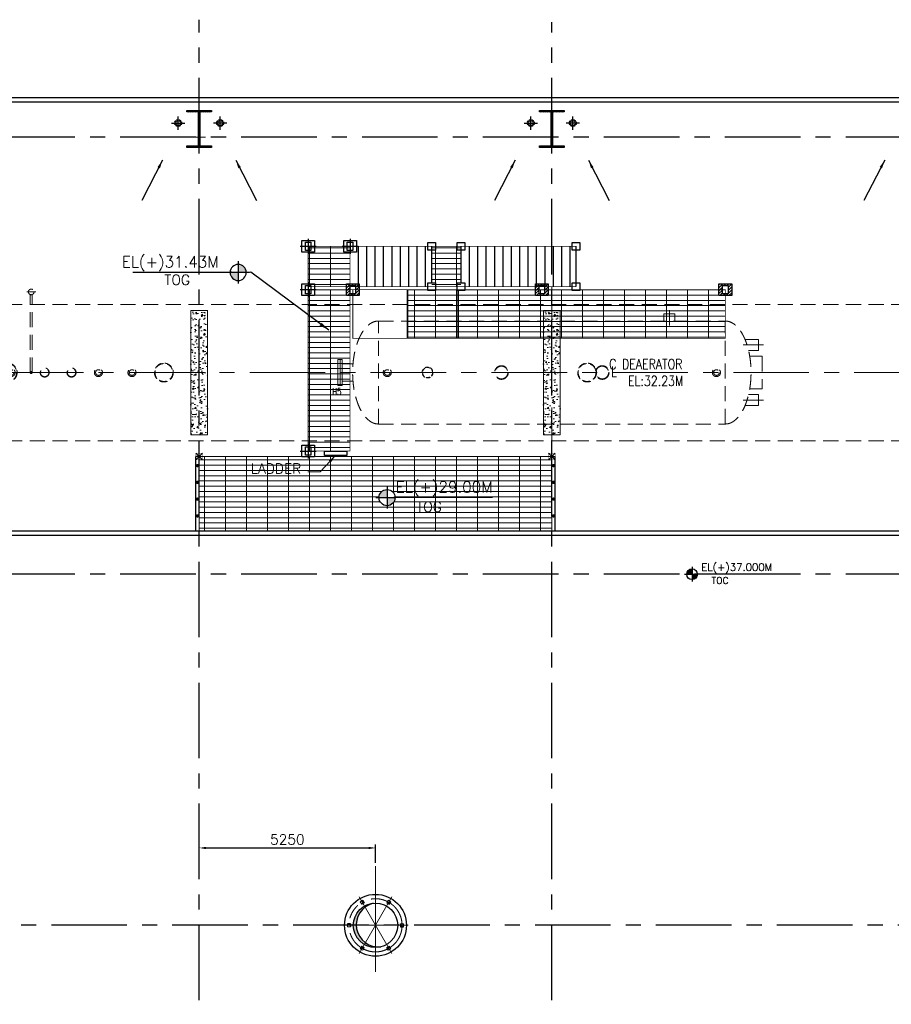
# Model space of a CAD drawing. Header units: inches. Extents: x 0 to 1544102, y -512776 to 23144100.
# Tile 75 of 256: x 598870 to 624821, y -427448 to -398147. Entities that reach past the tile are written whole.
import ezdxf
from ezdxf.enums import TextEntityAlignment as Align

# ---------------------------------------------------------------- set-up
doc = ezdxf.new("R2010")
doc.units = ezdxf.units.IN
doc.header["$LTSCALE"] = 1800
doc.header["$MEASUREMENT"] = 0
for name, pattern in [('CENTER', [2, 1.25, -0.25, 0.25, -0.25]), ('CENTER2', [1.125, 0.75, -0.125, 0.125, -0.125]), ('DASHED', [0.75, 0.5, -0.25]), ('HIDDEN', [0.375, 0.25, -0.125]), ('HIDDEN2', [0.1875, 0.125, -0.0625])]:
    doc.linetypes.add(name, pattern=pattern)
doc.layers.get('0').update_dxf_attribs({"color": 253, "lineweight": 9})
for name, color, linetype in [('1', 7, 'Continuous'), ('COL', 1, 'Continuous'), ('DIM', 4, 'Continuous'), ('GRID', 251, 'CENTER'), ('RAIN WATER', 6, 'Continuous'), ('ROOF', 11, 'Continuous'), ('ROOFLIGHT', 12, 'Continuous'), ('STEEL', 231, 'Continuous'), ('TEXT', 3, 'Continuous'), ('WALL', 6, 'Continuous')]:
    doc.layers.add(name, color=color, linetype=linetype)
for name, color, linetype, lineweight in [('A-CUT OUT', 3, 'Continuous', 30), ('A-REMOVABLE GRATING', 252, 'Continuous', 9), ('ARROW', 3, 'Continuous', 13), ('CEN', 2, 'CENTER', 15), ('CL', 8, 'CENTER', 15), ('CNOTE', 3, 'Continuous', 15), ('CONCRETE', 145, 'Continuous', 15), ('EQUIP', 8, 'HIDDEN', 9)]:
    doc.layers.add(name, color=color, linetype=linetype, lineweight=lineweight)
doc.styles.add('COMPLEX', font='complex')
doc.styles.add('ROAMNS', font='ROMANS.shx')
doc.styles.add('ROMANS', font='romans.shx')
doc.styles.add('SIMPLEX', font='SIMPLEX.SHX')
doc.styles.add('SIMPLEX-25', font='simplex.shx')
doc.styles.get("Standard").update_dxf_attribs({"font": 'arial.ttf'})
doc.dimstyles.new('DIM INT 1', dxfattribs={"dimtxt": 300, "dimasz": 200, "dimexe": 100, "dimexo": 100, "dimgap": 100, "dimtad": 1, "dimdec": 0, "dimzin": 13, "dimdsep": 46, "dimlunit": 5, "dimtxsty": 'ROAMNS', "dimblk1": 'CLOSEDBLANK', "dimcen": 0.09, "dimclrd": 9, "dimclre": 9, "dimclrt": 4, "dimadec": 0, "dimazin": 0, "dimtfac": 1, "dimtdec": 0, "dimtix": 1, "dimtmove": 2, "dimatfit": 3, "dimfxl": 1, "dimtolj": 1, "dimtzin": 13, "dimarcsym": 0})
doc.dimstyles.new('MAIN', dxfattribs={"dimtxt": 350, "dimasz": 250, "dimexe": 20, "dimexo": 20, "dimgap": 100, "dimtad": 1, "dimdec": 0, "dimzin": 0, "dimdsep": 46, "dimtxsty": 'ROMANS', "dimcen": 0.09, "dimclrd": 256, "dimclre": 9, "dimclrt": 256, "dimadec": 0, "dimazin": 0, "dimtfac": 1, "dimtdec": 0, "dimtofl": 0, "dimtmove": 0, "dimatfit": 3, "dimfxl": 0.18, "dimtolj": 1, "dimtzin": 0, "dimarcsym": 0})
doc.dimstyles.new('STANDARD1', dxfattribs={"dimtxt": 300, "dimasz": 250, "dimexe": 0, "dimexo": 0, "dimgap": 80, "dimtad": 1, "dimdec": 0, "dimzin": 0, "dimdsep": 46, "dimtxsty": 'ROMANS', "dimcen": 0, "dimclrd": 4, "dimclre": 4, "dimclrt": 7, "dimadec": 0, "dimazin": 0, "dimtfac": 0.09, "dimtdec": 0, "dimtix": 1, "dimtofl": 0, "dimtmove": 0, "dimatfit": 3, "dimfxl": 1, "dimtolj": 1, "dimtzin": 0, "dimarcsym": 0})
doc.dimstyles.new('USER175', dxfattribs={"dimscale": 175, "dimtxt": 2, "dimasz": 1.75, "dimexe": 0, "dimexo": 0, "dimgap": 0.5, "dimtad": 1, "dimdec": 0, "dimzin": 0, "dimdsep": 46, "dimtxsty": 'ROMANS', "dimcen": 0, "dimclrd": 4, "dimclre": 4, "dimclrt": 4, "dimadec": 0, "dimazin": 0, "dimtfac": 0.09, "dimtdec": 0, "dimtix": 1, "dimtofl": 0, "dimtmove": 0, "dimatfit": 3, "dimfxl": 1, "dimtolj": 1, "dimtzin": 0, "dimarcsym": 0})
pattern_1 = [(0, (0, -331188.69), (0, 156.25), []), (90, (0, -331188.7), (-625, 4e-14), [])]

# ---------------------------------------------------------------- blocks, each defined once
blk = doc.blocks.new('C-ROW COLUMN (above17m)')
at = {"layer": 'COL'}
h = blk.add_hatch(dxfattribs=at)
h.set_pattern_fill('ANSI31', color=256, scale=200, style=0)
h.set_pattern_definition([(45, (-78771.347, -120071.694), (-17.6776695, 17.6776695), [])])
h.paths.add_polyline_path([(22, 755), (-22, 755), (-22, -255), (22, -255)])
h.paths.add_polyline_path([(370, -300), (370, -255), (-370, -255), (-370, -300)])
h.paths.add_polyline_path([(-370, 800), (-370, 755), (370, 755), (370, 800)])
at = {"layer": 'CEN'}
for p, q in [((0, -300), (0, 800)), ((-192, 0), (192, 0))]:
    blk.add_line(p, q, dxfattribs=at)
at = {"layer": 'COL'}
for points in [[(-370, 800), (370, 800), (370, 755), (-370, 755)], [(-22, 755), (22, 755), (22, -255), (-22, -255)], [(-370, -255), (370, -255), (370, -300), (-370, -300)]]:
    blk.add_lwpolyline(points, close=True, dxfattribs=at)
blk = doc.blocks.new('PL-FFL2')
at = {"layer": 'A-CUT OUT'}
h = blk.add_hatch(color=7, dxfattribs=at)
h.paths.add_polyline_path([(3.09, 1.96, 0.414214), (1.09, -0.04), (3.09, -0.04)])
h.paths.add_polyline_path([(5.09, -0.04), (3.09, -0.04), (3.09, -2.04, 0.414214)])
at = {"color": 1, "linetype": 'Continuous'}
for p, q in [((3.09, 2.74), (3.09, -2.74)), ((29.24, 0), (4.78, 0)), ((4.78, 0), (5.09, 0)), ((0.31, -0.04), (5.09, -0.04))]:
    blk.add_line(p, q, dxfattribs=at)
blk.add_circle((3.09, -0.04), 2, dxfattribs=at)
at = {"color": 4, "linetype": 'Continuous'}
blk.add_attdef('EL(+)', text='', height=2.75, dxfattribs=at).set_placement((18.98, 2.4), align=Align.MIDDLE)
at = {"color": 3, "linetype": 'Continuous'}
blk.add_attdef('XXX', text='', height=2.5, dxfattribs=at).set_placement((18.44, -3.52), align=Align.MIDDLE)
blk = doc.blocks.new('A$C143F1039')
at = {"layer": 'DIM'}
for points in [[(-355, 674), (-380, 742), (-338, 669), (-411, 628)], [(405, 649), (338, 669), (411, 628), (453, 700)], [(-759, 31), (-749, -42), (-749, 42), (-833, 42)], [(749, 42), (749, -42), (833, -42), (764, -27)], [(-407, -649), (-338, -669), (-411, -628), (-453, -700)], [(338, -669), (411, -628), (359, -674), (380, -742)]]:
    blk.add_hatch(color=5, dxfattribs=at).paths.add_polyline_path(points)
at = {"layer": 'ROOF'}
h = blk.add_hatch(color=5, dxfattribs=at)
h.paths.add_polyline_path([(-660, 0), (-572, 0, -0.350453), (-73, 656, 0.381936)])
h.paths.add_polyline_path([(0, -660), (0, -638, -0.368877), (-572, 0), (-660, 0, 0.414214)])
at = {"layer": 'ROOFLIGHT'}
blk.add_hatch(color=5, dxfattribs=at).paths.add_polyline_path([(161, -640, -0.061238), (0, -638), (0, -660, 0.061706)])
at = {"layer": 'CL'}
for p, q in [((0, 1762), (0, -1762)), ((0, 1322), (0, -1322)), ((0, -974), (0, 974)), ((-487, -843), (487, 843)), ((487, -843), (-487, 843)), ((974, 0), (-974, 0)), ((730, 0), (-730, 0))]:
    blk.add_line(p, q, dxfattribs=at)
at = {"layer": 'CL', "color": 6}
for p, q in [((-379, 744), (-455, 701)), ((-455, 701), (-411, 625)), ((-336, 669), (-411, 625)), ((-379, 744), (-336, 669)), ((379, 744), (336, 669)), ((411, 625), (336, 669)), ((455, 701), (379, 744)), ((455, 701), (411, 625)), ((-834, 44), (-747, 44)), ((-834, 44), (-834, -44)), ((747, -44), (747, 44)), ((834, 44), (747, 44)), ((834, -44), (834, 44)), ((-834, -44), (-747, -44)), ((834, -44), (747, -44)), ((-455, -701), (-411, -625)), ((-455, -701), (-379, -744)), ((-379, -744), (-336, -669)), ((336, -669), (411, -625)), ((379, -744), (336, -669)), ((379, -744), (455, -701)), ((455, -701), (411, -625))]:
    blk.add_line(p, q, dxfattribs=at)
at = {"layer": 'CL'}
blk.add_circle((0, 0), 791, dxfattribs=at)
at = {"layer": 'CNOTE'}
blk.add_circle((0, 0), 660, dxfattribs=at)
at = {"layer": 'DIM'}
for points in [[(-355, 674), (-380, 742), (-338, 669), (-411, 628)], [(405, 649), (338, 669), (411, 628), (453, 700)], [(-759, 31), (-749, -42), (-749, 42), (-833, 42)], [(749, 42), (749, -42), (833, -42), (764, -27)], [(-407, -649), (-338, -669), (-411, -628), (-453, -700)], [(338, -669), (411, -628), (359, -674), (380, -742)]]:
    blk.add_lwpolyline(points, close=True, dxfattribs=at)
at = {"layer": 'ROOF', "color": 5}
for p, q in [((-747, 44), (-747, -44)), ((-411, -625), (-336, -669))]:
    blk.add_line(p, q, dxfattribs=at)
at = {"layer": 'ROOF'}
for p, q in [((-747, 44), (-747, -44)), ((-411, -625), (-336, -669))]:
    blk.add_line(p, q, dxfattribs=at)
at = {"layer": 'ROOFLIGHT'}
for p, q in [((747, 44), (747, -44)), ((747, -44), (834, -44))]:
    blk.add_line(p, q, dxfattribs=at)
for radius in [921, 660]:
    blk.add_circle((0, 0), radius, dxfattribs=at)
blk.add_arc((88, 16), 660, 104.124, 276.3854, dxfattribs=at)
blk = doc.blocks.new('*D2166')
at = {"layer": 'DIM', "color": 9, "lineweight": -2, "transparency": 16777216}
for p, q in [((604214, -423437), (604214, -422695)), ((604414, -422795), (609264, -422795)), ((609464, -423235), (609464, -422695))]:
    blk.add_line(p, q, dxfattribs=at)
at = {"layer": 'DIM', "color": 9, "transparency": 16777216}
for points in [[(604414, -422762), (604414, -422829), (604214, -422795)], [(609264, -422762), (609264, -422829), (609464, -422795)]]:
    blk.add_solid(points, dxfattribs=at)
at = {"layer": 'DIM', "color": 4, "transparency": 16777216, "insert": (606839, -422545), "char_height": 300, "attachment_point": 5, "style": 'ROAMNS'}
blk.add_mtext('\\A1;5250', dxfattribs=at)
blk = doc.blocks.new('_ClosedBlank')
at = {"color": 0, "linetype": 'ByBlock', "lineweight": -2}
for p, q in [((-1, 0.17), (0, 0)), ((-1, 0.17), (-1, -0.17)), ((0, 0), (-1, -0.17))]:
    blk.add_line(p, q, dxfattribs=at)
blk = doc.blocks.new('DEAERATOR')
at = {"layer": 'WALL'}
h = blk.add_hatch(dxfattribs=at)
h.set_pattern_fill('ANSI31', color=8, scale=500, angle=180, style=0)
h.set_pattern_definition([(225, (-436743.775, -43527.626), (44.194174, -44.194174), [])])
h.paths.add_polyline_path([(-5735, 2643), (-6115, 2643), (-6115, 2293), (-5735, 2293)])
h.paths.add_polyline_path([(-5843, 2343), (-6007, 2343), (-6007, 2593), (-5843, 2593)], flags=16)
h = blk.add_hatch(dxfattribs=at)
h.set_pattern_fill('ANSI31', color=8, scale=500, angle=180, style=0)
h.set_pattern_definition([(225, (-431118.775, -43527.626), (44.194174, -44.194174), [])])
h.paths.add_polyline_path([(-110, 2643), (-490, 2643), (-490, 2293), (-110, 2293)])
h.paths.add_polyline_path([(-218, 2343), (-382, 2343), (-382, 2593), (-218, 2593)], flags=16)
h = blk.add_hatch(dxfattribs=at)
h.set_pattern_fill('ANSI31', color=8, scale=500, angle=180, style=0)
h.set_pattern_definition([(225, (-425653.775, -43527.626), (44.194174, -44.194174), [])])
h.paths.add_polyline_path([(5355, 2643), (4975, 2643), (4975, 2293), (5355, 2293)])
h.paths.add_polyline_path([(5247, 2343), (5083, 2343), (5083, 2593), (5247, 2593)], flags=16)
for p, q in [((3500, 1854), (3500, 1329)), ((3338, 1750), (3338, 1532)), ((3662, 1750), (3338, 1750)), ((3662, 1750), (3662, 1532))]:
    blk.add_line(p, q)
for centre, radius in [((-16500, 0), 136), ((-16500, 0), 124), ((-16100, 0), 121), ((-16100, 0), 84), ((-15100, 0), 136), ((-15100, 0), 124), ((-14300, 0), 136), ((-14300, 0), 124), ((-13500, 0), 121), ((-13500, 0), 84), ((-12500, 0), 121), ((-12500, 0), 84), ((-4900, 0), 121), ((-4900, 0), 84), ((-1500, 0), 203), ((-1500, 0), 189), ((1500, 0), 203), ((1500, 0), 189), ((4900, 0), 121), ((4900, 0), 84), ((12500, 0), 121), ((12500, 0), 84), ((13500, 0), 121), ((13500, 0), 84), ((15000, 0), 136), ((15000, 0), 124), ((15500, 0), 121), ((15500, 0), 84)]:
    blk.add_circle(centre, radius)
at = {"linetype": 'HIDDEN2'}
for centre, radius in [((-16200, 0), 280), ((-16200, 0), 266), ((-11550, 0), 280), ((-11550, 0), 266), ((1050, 0), 280), ((1050, 0), 266)]:
    blk.add_circle(centre, radius, dxfattribs=at)
at = {"linetype": 'HIDDEN2', "ltscale": 0.5}
for radius in [162, 149]:
    blk.add_circle((-3700, 0), radius, dxfattribs=at)
at = {"layer": 'CEN'}
for p, q in [((0, 2558), (0, -2511)), ((5693, 820), (6298, 820)), ((18482, 500), (17496, 500)), ((-23396, 0), (18548, 0)), ((18130, -500), (17629, -500)), ((5693, -820), (6298, -820))]:
    blk.add_line(p, q, dxfattribs=at)
at = {"layer": 'COL', "linetype": 'DASHED'}
for p, q in [((-7257, 3981), (-7257, 3531)), ((-6007, 3981), (-6007, 3531)), ((-7497, 3756), (-7017, 3756)), ((-6247, 3756), (-5767, 3756)), ((-7257, 2693), (-7257, 2243)), ((-7497, 2468), (-7017, 2468)), ((-7497, -2336), (-7017, -2336)), ((-7257, -2111), (-7257, -2561))]:
    blk.add_line(p, q, dxfattribs=at)
at = {"layer": 'COL'}
for p, q in [((-10400, -2400), (-10600, -2600)), ((-10600, -2400), (-10400, -2600)), ((100, -2400), (-100, -2600)), ((-100, -2400), (100, -2600))]:
    blk.add_line(p, q, dxfattribs=at)
at = {"layer": 'COL', "linetype": 'DASHED'}
for points in [[(-7067, 3581), (-7447, 3581), (-7447, 3931), (-7067, 3931)], [(-7175, 3631), (-7339, 3631), (-7339, 3881), (-7175, 3881)], [(-5817, 3581), (-6197, 3581), (-6197, 3931), (-5817, 3931)], [(-5925, 3631), (-6089, 3631), (-6089, 3881), (-5925, 3881)], [(-3462, 3641), (-3692, 3641), (-3692, 3871), (-3462, 3871)], [(-2587, 3641), (-2817, 3641), (-2817, 3871), (-2587, 3871)], [(835, 3641), (605, 3641), (605, 3871), (835, 3871)], [(-7067, 2293), (-7447, 2293), (-7447, 2643), (-7067, 2643)], [(-5735, 2293), (-6115, 2293), (-6115, 2643), (-5735, 2643)], [(-3462, 2441), (-3692, 2441), (-3692, 2671), (-3462, 2671)], [(-2587, 2441), (-2817, 2441), (-2817, 2671), (-2587, 2671)], [(-110, 2293), (-490, 2293), (-490, 2643), (-110, 2643)], [(835, 2441), (605, 2441), (605, 2671), (835, 2671)], [(5355, 2293), (4975, 2293), (4975, 2643), (5355, 2643)], [(-7175, 2343), (-7339, 2343), (-7339, 2593), (-7175, 2593)], [(-5843, 2343), (-6007, 2343), (-6007, 2593), (-5843, 2593)], [(-218, 2343), (-382, 2343), (-382, 2593), (-218, 2593)], [(5247, 2343), (5083, 2343), (5083, 2593), (5247, 2593)], [(-7067, -2511), (-7447, -2511), (-7447, -2161), (-7067, -2161)], [(-7175, -2461), (-7339, -2461), (-7339, -2211), (-7175, -2211)]]:
    blk.add_lwpolyline(points, close=True, dxfattribs=at)
at = {"layer": 'COL', "const_width": 10}
for points in [[(-10600, -2600), (-10400, -2600), (-10400, -2400), (-10600, -2400)], [(-100, -2600), (100, -2600), (100, -2400), (-100, -2400)]]:
    blk.add_lwpolyline(points, close=True, dxfattribs=at)
at = {"layer": 'EQUIP'}
for p, q in [((-15634, 2400), (-15366, 2400)), ((15866, 2400), (16134, 2400)), ((-15530, 0), (-15530, 2322)), ((-15470, 0), (-15470, 2322)), ((15970, 0), (15970, 2322)), ((16030, 0), (16030, 2322)), ((-16895, 2028), (16895, 2028)), ((-16895, 2028), (-16895, -2028)), ((16895, 2028), (16895, -2028)), ((-5165, 1532), (5165, 1532)), ((-5165, -1532), (-5165, 1532)), ((5165, -1532), (5165, 1532)), ((5165, -1532), (5165, 1532)), ((5753, 982), (6150, 982)), ((6150, 982), (6150, 658)), ((5857, 658), (6150, 658)), ((5892, 482), (6265, 482)), ((6265, 482), (6265, -482)), ((5892, -482), (6265, -482)), ((17896, -322), (18045, -322)), ((18045, -322), (18045, -678)), ((5857, -658), (6150, -658)), ((6150, -658), (6150, -982)), ((17851, -678), (18045, -678)), ((5753, -982), (6150, -982)), ((-5165, -1532), (5165, -1532)), ((-16895, -2028), (16895, -2028))]:
    blk.add_line(p, q, dxfattribs=at)
at = {"layer": 'EQUIP', "linetype": 'DASHED'}
for p, q in [((18166, 888), (18166, 112)), ((18166, 888), (18230, 888)), ((18230, 888), (18230, 112)), ((18294, 888), (18230, 888)), ((18294, 888), (18294, 112)), ((17836, 754), (18166, 754)), ((-18294, 388), (-18294, -388)), ((-18294, 388), (-18230, 388)), ((-18230, 388), (-18230, -388)), ((-18166, 388), (-18230, 388)), ((-18166, 388), (-18166, -388)), ((-6369, 388), (-6369, -388)), ((-6369, 388), (-6305, 388)), ((-6305, 388), (-6305, -388)), ((-6241, 388), (-6305, 388)), ((-6241, 388), (-6241, -388)), ((-17898, 254), (-18166, 254)), ((-5920, 254), (-6241, 254)), ((17898, 246), (18166, 246)), ((18230, 112), (18166, 112)), ((18230, 112), (18294, 112)), ((-17898, -254), (-18166, -254)), ((-5920, -254), (-6241, -254)), ((-18230, -388), (-18294, -388)), ((-18230, -388), (-18166, -388)), ((-6305, -388), (-6369, -388)), ((-6305, -388), (-6241, -388))]:
    blk.add_line(p, q, dxfattribs=at)
at = {"layer": 'EQUIP'}
for centre, radius in [((-15500, 2400), 84), ((16000, 2400), 84), ((-15500, 0), 30), ((16000, 0), 30)]:
    blk.add_circle(centre, radius, dxfattribs=at)
for centre, major_axis in [((-16895, 0), (0, -2028)), ((5165, 0), (0, 1532))]:
    blk.add_ellipse(centre, major_axis=major_axis, ratio=0.5, start_param=3.141593, end_param=6.283185, dxfattribs=at)
at = {"layer": 'EQUIP', "extrusion": (0, 0, -1)}
for centre, major_axis in [((16895, 0), (0, -2028)), ((-5165, 0), (0, 1532))]:
    blk.add_ellipse(centre, major_axis=major_axis, ratio=0.5, start_param=3.141593, end_param=6.283185, dxfattribs=at)
at = {"layer": 'STEEL'}
for p, q in [((-5757, 2556), (-5757, 3756)), ((-5507, 2556), (-5507, 3756)), ((-5257, 2556), (-5257, 3756)), ((-5007, 2556), (-5007, 3756)), ((-4757, 2556), (-4757, 3756)), ((-4507, 2556), (-4507, 3756)), ((-4257, 2556), (-4257, 3756)), ((-4007, 2556), (-4007, 3756)), ((-3757, 2556), (-3757, 3756)), ((-3577, 2671), (-3577, 3756)), ((-2702, 2671), (-2702, 3756)), ((-2452, 2556), (-2452, 3756)), ((-2202, 2556), (-2202, 3756)), ((-1952, 2556), (-1952, 3756)), ((-1702, 2556), (-1702, 3756)), ((-1452, 2556), (-1452, 3756)), ((-1202, 2556), (-1202, 3756)), ((-952, 2556), (-952, 3756)), ((-702, 2556), (-702, 3756)), ((-452, 2556), (-452, 3756)), ((-202, 2556), (-202, 3756)), ((48, 2556), (48, 3756)), ((298, 2556), (298, 3756)), ((548, 2556), (548, 3756)), ((720, 2556), (720, 3756)), ((-10600, -4720), (-10600, -2500)), ((-10500, -2500), (-10600, -2500)), ((0, -2500), (100, -2500)), ((100, -4720), (100, -2500))]:
    blk.add_line(p, q, dxfattribs=at)
at = {"layer": 'STEEL', "const_width": 25}
blk.add_lwpolyline([(-6007, -2336), (-7257, -2336), (-7257, 3756), (-6007, 3756)], close=True, dxfattribs=at)
at = {"layer": 'STEEL'}
for points, const_width in [([(720, 3756), (-6007, 3756)], 25), ([(-7257, 2556), (720, 2556)], 25), ([(-5925, 2468), (-5925, 1018), (5165, 1018), (5165, 2468), (-7257, 2468)], 25), ([(-4295, 2468), (-4295, 1018)], 50), ([(-2785, 2468), (-2785, 1018)], 50), ([(-10500, -4720), (-10500, -2500), (0, -2500), (0, -4720)], 25)]:
    blk.add_lwpolyline(points, dxfattribs=dict(at, const_width=const_width))
blk.add_lwpolyline([(-6764, -2336), (-6108, -2336), (-6108, -2467), (-6764, -2467)], close=True, dxfattribs=at)
at = {"layer": 'STEEL', "const_width": 50}
for points in [[(-10575, -2768, 1), (-10525, -2768, 1)], [(75, -2768, -1), (25, -2768, -1)], [(-10575, -3268, 1), (-10525, -3268, 1)], [(75, -3268, -1), (25, -3268, -1)], [(-10575, -3768, 1), (-10525, -3768, 1)], [(75, -3768, -1), (25, -3768, -1)], [(-10575, -4268, 1), (-10525, -4268, 1)], [(75, -4268, -1), (25, -4268, -1)]]:
    blk.add_lwpolyline(points, format="xyb", close=True, dxfattribs=at)
at = {"layer": 'TEXT'}
for s, style, p in [('C FEEDWATER TANK ', 'COMPLEX', (-23244, 100)), ('L', 'COMPLEX', (-23181, -125)), ('EL:28.13M', 'SIMPLEX', (-22762, -400)), ('LADDER', 'SIMPLEX', (-8966, -3008))]:
    blk.add_text(s, height=300, dxfattribs=dict(at, style=style)).set_placement(p)
for s, height, style, width, p in [('C DEAERATOR ', 300, 'COMPLEX', 0.8, (1709, 100)), ('L', 300, 'COMPLEX', 0.8, (1762, -125)), ('S6', 200, 'ROMANS', 0.75, (-18642, -479)), ('EL:32.23M', 300, 'SIMPLEX', 0.8, (2268, -400)), ('H5', 200, 'ROMANS', 0.75, (-6537, -668))]:
    blk.add_text(s, height=height, dxfattribs=dict(at, style=style, width=width)).set_placement(p)
at = {"layer": 'DIM'}
blk.add_leader([(-6436, -2467), (-6899, -2954), (-7261, -2954)], dimstyle='STANDARD1', dxfattribs=at)

msp = doc.modelspace()

# ---------------------------------------------------------------- hatches: boundary and pattern name
at = {"layer": 'A-REMOVABLE GRATING'}
h = msp.add_hatch(dxfattribs=at)
h.set_pattern_fill('GRATE', color=256, scale=5000, style=0)
h.set_pattern_definition(pattern_1)
h.paths.add_polyline_path([(607456.7, -404891.3), (608706.7, -404891.3), (608706.7, -406091.3), (607456.7, -406091.3)])
h = msp.add_hatch(dxfattribs=at)
h.set_pattern_fill('GRATE', color=256, scale=5000, style=0)
h.set_pattern_definition(pattern_1)
h.paths.add_polyline_path([(611136.7, -404891.3), (612003.77, -404891.3), (612003.77, -406091.3), (611136.7, -406091.3)])
h = msp.add_hatch(dxfattribs=at)
h.set_pattern_fill('GRATE', color=256, scale=5000, style=0)
h.set_pattern_definition(pattern_1)
h.paths.add_polyline_path([(607456.7, -406179.3), (608706.7, -406179.3), (608706.7, -410983.3), (607456.7, -410983.3)])
h = msp.add_hatch(dxfattribs=at)
h.set_pattern_fill('GRATE', color=256, scale=5000, style=0)
h.set_pattern_definition(pattern_1)
h.paths.add_polyline_path([(610418.7, -406179.3), (611928.7, -406179.3), (611928.7, -407629.3), (610418.7, -407629.3)])
h = msp.add_hatch(dxfattribs=at)
h.set_pattern_fill('GRATE', color=256, scale=5000, style=0)
h.set_pattern_definition(pattern_1)
h.paths.add_polyline_path([(611928.7, -406179.3), (619878.7, -406179.3), (619878.7, -407629.3), (611928.7, -407629.3)])
h = msp.add_hatch(dxfattribs=at)
h.set_pattern_fill('GRATE', color=256, scale=5000, style=0)
h.paths.add_polyline_path([(614713.7, -411158.44), (604213.7, -411158.44), (604213.7, -413367.3), (614713.7, -413367.3)])
edge = h.paths.add_edge_path(flags=0)
edge.add_line((612945.89, -412364.86), (610010.58, -412364.86))
edge = h.paths.add_edge_path(flags=16)
edge.add_line((609473.65, -412369.68), (610047.29, -412369.68))
edge = h.paths.add_edge_path(flags=16)
edge.add_arc((609807.29, -412369.68), 240, 0, 360)
edge = h.paths.add_edge_path(flags=16)
edge.add_line((609807.29, -412036.04), (609807.29, -412693.68))
edge = h.paths.add_edge_path(flags=0)
edge.add_line((610010.58, -412364.86), (610047.29, -412364.86))
h.paths.add_polyline_path([(610591.56, -412870.29), (611527.27, -412870.29), (611527.27, -412420.29), (610591.56, -412420.29)], flags=24)
h.paths.add_polyline_path([(609842.33, -412454.35), (613173.76, -412454.35), (613173.76, -411700.06), (609842.33, -411700.06)], flags=24)
at = {"layer": 'CONCRETE'}
h = msp.add_hatch(dxfattribs=at)
h.set_pattern_fill('AR-CONC', color=256, scale=50, style=0)
h.set_pattern_definition([(50, (511911.65, -459867.38), (358.6301, -31.3761), [37.5, -412.5]), (355, (511911.65, -459867.38), (-69.3757, 376.0961), [30, -330]), (100.4514, (511941.54, -459870), (289.2547, 344.7198), [31.8701, -350.571]), (46.1842, (511911.65, -459767.38), (533.6205, -82.7595), [56.25, -618.75]), (96.6356, (511956.1, -459774.27), (467.3314, 487.059), [47.8051, -525.8565]), (351.1842, (511911.65, -459767.4), (467.331, 487.0593), [45, -495]), (21, (511961.65, -459792.38), (298.4535, -201.30945), [37.5, -412.5]), (326, (511961.65, -459792.38), (121.6577, 362.575), [30, -330]), (71.4514, (511986.53, -459809.15), (420.1113, 161.2652), [31.8701, -350.571]), (37.5, (511911.65, -459867.38), (6.07993, 166.44693), [0, -326, 0, -335, 0, -331.25]), (7.5, (511911.65, -459867.38), (131.53477, 197.20586), [0, -191, 0, -318.5, 0, -126.25]), (327.5, (511800.15, -459867.38), (266.91122, -11.27744), [0, -125, 0, -390, 0, -517.5]), (317.5, (511750.15, -459867.38), (291.5931, 50.0525), [0, -162.5, 0, -259, 0, -367.5])])
h.paths.add_polyline_path([(603963.7, -406797.3), (603963.7, -408647.3), (604213.7, -408647.3), (604213.7, -406797.3)])
h.paths.add_polyline_path([(603963.7, -408647.3), (603963.7, -410497.3), (604213.7, -410497.3), (604213.7, -408647.3)])
h.paths.add_polyline_path([(604463.7, -408647.3), (604463.7, -406797.3), (604213.7, -406797.3), (604213.7, -408647.3)])
h.paths.add_polyline_path([(604463.7, -410497.3), (604463.7, -408647.3), (604213.7, -408647.3), (604213.7, -410497.3)])
h = msp.add_hatch(dxfattribs=at)
h.set_pattern_fill('AR-CONC', color=256, scale=50, style=0)
h.set_pattern_definition([(50, (522411.65, -459867.38), (358.6301, -31.3761), [37.5, -412.5]), (355, (522411.65, -459867.38), (-69.3757, 376.0961), [30, -330]), (100.4514, (522441.54, -459870), (289.2547, 344.7198), [31.8701, -350.571]), (46.1842, (522411.65, -459767.38), (533.6205, -82.7595), [56.25, -618.75]), (96.6356, (522456.1, -459774.27), (467.3314, 487.059), [47.8051, -525.8565]), (351.1842, (522411.65, -459767.4), (467.331, 487.0593), [45, -495]), (21, (522461.65, -459792.38), (298.4535, -201.30945), [37.5, -412.5]), (326, (522461.65, -459792.38), (121.6577, 362.575), [30, -330]), (71.4514, (522486.53, -459809.15), (420.1113, 161.2652), [31.8701, -350.571]), (37.5, (522411.65, -459867.38), (6.07993, 166.44693), [0, -326, 0, -335, 0, -331.25]), (7.5, (522411.65, -459867.38), (131.53477, 197.20586), [0, -191, 0, -318.5, 0, -126.25]), (327.5, (522300.15, -459867.38), (266.91122, -11.27744), [0, -125, 0, -390, 0, -517.5]), (317.5, (522250.15, -459867.38), (291.5931, 50.0525), [0, -162.5, 0, -259, 0, -367.5])])
h.paths.add_polyline_path([(614463.7, -406797.3), (614463.7, -408647.3), (614713.7, -408647.3), (614713.7, -406797.3)])
h.paths.add_polyline_path([(614463.7, -408647.3), (614463.7, -410497.3), (614713.7, -410497.3), (614713.7, -408647.3)])
h.paths.add_polyline_path([(614963.7, -408647.3), (614963.7, -406797.3), (614713.7, -406797.3), (614713.7, -408647.3)])
h.paths.add_polyline_path([(614963.7, -410497.3), (614963.7, -408647.3), (614713.7, -408647.3), (614713.7, -410497.3)])

# ---------------------------------------------------------------- linework, layer by layer
for points in [[(603963.7, -406797.3), (604463.7, -406797.3), (604463.7, -410497.3), (603963.7, -410497.3)], [(614463.7, -406797.3), (614963.7, -406797.3), (614963.7, -410497.3), (614463.7, -410497.3)]]:
    msp.add_lwpolyline(points, close=True, dxfattribs=at)
at = {"layer": 'GRID'}
for p, q in [((604213.7, -448927.3), (604213.7, -398147.3)), ((614713.7, -448927.3), (614713.7, -398216.15)), ((654513.7, -401647.3), (399465.66, -401647.3)), ((654513.7, -414647.3), (399465.66, -414647.3)), ((648863.7, -425097.3), (527713.7, -425097.3))]:
    msp.add_line(p, q, dxfattribs=at)
at = {"layer": 'RAIN WATER', "linetype": 'CENTER2', "ltscale": 0.05}
for p, q in [((603588.7, -401422.3), (603588.7, -401022.3)), ((604838.7, -401422.3), (604838.7, -401022.3)), ((614088.7, -401422.3), (614088.7, -401022.3)), ((615338.7, -401422.3), (615338.7, -401022.3)), ((603388.7, -401222.3), (603788.7, -401222.3)), ((605038.7, -401222.3), (604638.7, -401222.3)), ((613888.7, -401222.3), (614288.7, -401222.3)), ((615538.7, -401222.3), (615138.7, -401222.3))]:
    msp.add_line(p, q, dxfattribs=at)
at = {"layer": 'RAIN WATER', "linetype": 'HIDDEN2', "ltscale": 0.25}
for centre in [(603588.7, -401222.3), (604838.7, -401222.3), (614088.7, -401222.3), (615338.7, -401222.3)]:
    msp.add_circle(centre, 100, dxfattribs=at)
at = {"layer": 'RAIN WATER', "ltscale": 0.25}
for centre in [(603588.7, -401222.3), (604838.7, -401222.3), (614088.7, -401222.3), (615338.7, -401222.3)]:
    msp.add_circle(centre, 75, dxfattribs=at)
at = {"layer": 'WALL'}
for p, q in [((584463.7, -400467.3), (630413.71, -400467.3)), ((584463.7, -400592.3), (630413.71, -400592.3)), ((648988.7, -413367.3), (534173.7, -413367.3)), ((648863.7, -413492.3), (534173.7, -413492.3))]:
    msp.add_line(p, q, dxfattribs=at)

# ---------------------------------------------------------------- block references
for p in [(604213.7, -401647.3), (614713.7, -401647.3)]:
    msp.add_blockref('C-ROW COLUMN (above17m)', p)
at = {"layer": '1', "color": 6}
ref = msp.add_blockref('PL-FFL2', (605747.41, -405664.57), dxfattribs=dict(at, xscale=-120, yscale=120, zscale=120))
ref.add_attrib('XXX', 'TOG', dxfattribs={"layer": '0', "color": 3, "linetype": 'Continuous', "height": 300, "style": 'SIMPLEX-25'}).set_placement((603560.75, -405889.57), align=Align.MIDDLE)
ref.add_attrib('EL(+)', 'EL(+)31.43M', dxfattribs={"layer": '0', "color": 4, "linetype": 'Continuous', "height": 330, "style": 'SIMPLEX-25'}).set_placement((603354.49, -405377.97), align=Align.MIDDLE)
ref = msp.add_blockref('PL-FFL2', (609436.94, -412364.86), dxfattribs=dict(at, xscale=120, yscale=120, zscale=120))
ref.add_attrib('XXX', 'TOG', dxfattribs={"layer": '0', "color": 3, "linetype": 'Continuous', "height": 300, "style": 'SIMPLEX-25'}).set_placement((611059.42, -412645.29), align=Align.MIDDLE)
ref.add_attrib('EL(+)', 'EL(+)29.00M', dxfattribs={"layer": '0', "color": 4, "linetype": 'Continuous', "height": 330, "style": 'SIMPLEX-25'}).set_placement((611508.05, -412077.2), align=Align.MIDDLE)
ref = msp.add_blockref('PL-FFL2', (618640.92, -414647.76), dxfattribs=dict(at, xscale=80, yscale=80, zscale=80))
ref.add_attrib('XXX', 'TOC', dxfattribs={"layer": '0', "color": 3, "linetype": 'Continuous', "height": 200, "style": 'SIMPLEX-25'}).set_placement((619722.57, -414834.71), align=Align.MIDDLE)
ref.add_attrib('EL(+)', 'EL(+)37.000M', dxfattribs={"layer": '0', "color": 4, "linetype": 'Continuous', "height": 220, "style": 'SIMPLEX-25'}).set_placement((620219.32, -414455.99), align=Align.MIDDLE)
at = {"layer": 'CNOTE'}
msp.add_blockref('A$C143F1039', (609463.7, -425097.46), dxfattribs=at)
at = {"layer": 'EQUIP'}
msp.add_blockref('DEAERATOR', (614713.7, -408647.3), dxfattribs=at)

# ---------------------------------------------------------------- dimensions: what is measured, and where the dimension line sits
at = {"layer": 'DIM'}
dim = msp.add_linear_dim(base=(609463.7, -422795.22), p1=(604213.7, -423537.3), p2=(609463.7, -423335.29), dimstyle='DIM INT 1', dxfattribs=at)
dim.commit()
dim.dimension.update_dxf_attribs({"geometry": '*D2166', "text_midpoint": (606838.7, -422545.22)})

# ---------------------------------------------------------------- leaders
at = {"layer": '1'}
msp.add_leader([(608075.73, -407388.25), (605747.41, -405664.57), (605423.88, -405669.38)], dimstyle='USER175', override={"dimgap": 0.5, "dimtad": 0}, dxfattribs=at)
at = {"layer": 'ARROW'}
for points in [[(603123.49, -402328.85), (602505.76, -403531.2)], [(605303.92, -402328.85), (605921.64, -403531.2)], [(613623.49, -402328.85), (613005.76, -403531.2)], [(615803.92, -402328.85), (616421.64, -403531.2)], [(624623.49, -402328.85), (624005.76, -403531.2)]]:
    msp.add_leader(points, dimstyle='MAIN', override={"dimtad": 0, "dimfxl": 2.5, "dimarcsym": 2}, dxfattribs=at)

doc.saveas('drawing.dxf')
